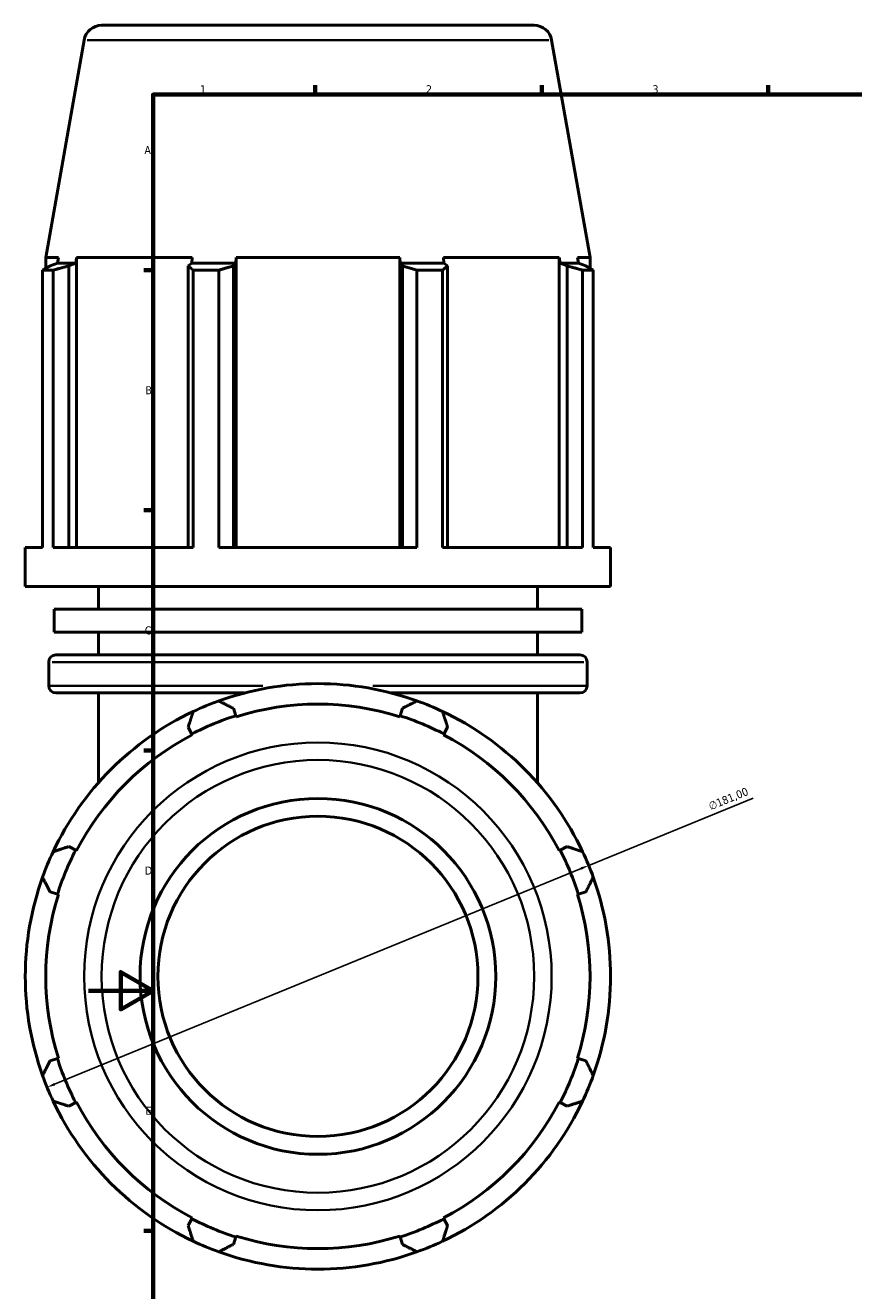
# Model space of a CAD drawing. Header units: millimetres. Extents: x -20 to 1216, y -71 to 1394.
# Tile 2 of 10: x -20 to 237, y 204 to 595. Entities that reach past the tile are written whole.
import ezdxf

# ---------------------------------------------------------------- set-up
doc = ezdxf.new("R2010")
doc.units = ezdxf.units.MM
for name, color, linetype, lineweight in [('Border (ISO)', 7, 'Continuous', 70), ('Dimension (ISO)', 7, 'Continuous', 25), ('Visible (ISO)', 7, 'Continuous', 50), ('Visible Narrow (ISO)', 7, 'Continuous', 35)]:
    doc.layers.add(name, color=color, linetype=linetype, lineweight=lineweight)
doc.styles.add('Note Text (ISO)', font='tahoma.ttf')
doc.dimstyles.new('Default (ISO)', dxfattribs={"dimtxt": 2.5, "dimasz": 2.5, "dimexe": 3.175, "dimexo": 0, "dimgap": 0.762, "dimtad": 1, "dimrnd": 1e-08, "dimzin": 0, "dimtxsty": 'Note Text (ISO)', "dimcen": 0.09, "dimdle": 10, "dimclrd": 256, "dimclre": 256, "dimclrt": 232, "dimazin": 0, "dimtfac": 1.40208, "dimtmove": 0, "dimatfit": 3, "dimfxl": 1, "dimtolj": 1, "dimtzin": 0, "dimlwd": -1, "dimlwe": -1, "dimarcsym": 0})

# ---------------------------------------------------------------- blocks, each defined once
blk = doc.blocks.new('Borders Default Border')
at = {"layer": 'Border (ISO)'}
for p, q in [((70.08, 574), (70.08, 576.9)), ((140.17, 574), (140.17, 576.9)), ((210.25, 574), (210.25, 576.9)), ((20, 519.75), (17.1, 519.75)), ((20, 445.5), (17.1, 445.5)), ((20, 371.25), (17.1, 371.25)), ((20, 222.75), (17.1, 222.75))]:
    blk.add_line(p, q, dxfattribs=at)
at = {"layer": 'Border (ISO)', "flags": 128}
for points in [[(20, 20), (20, 574), (821, 574), (821, 20), (20, 20)], [(0, 297), (20, 297), (10, 302.77), (10, 291.23), (20, 297)]]:
    blk.add_lwpolyline(points, dxfattribs=at)
at = {"layer": 'Border (ISO)', "color": 232, "true_color": 0xca0064, "char_height": 2.5, "attachment_point": 7, "style": 'Note Text (ISO)'}
for s, insert in [('1', (34.48, 574.4)), ('2', (104.37, 574.4)), ('3', (174.43, 574.35)), ('A', (17.29, 555.62)), ('B', (17.59, 481.37)), ('C', (17.43, 407.08)), ('D', (17.43, 332.88)), ('E', (17.64, 258.63))]:
    blk.add_mtext(s, dxfattribs=dict(at, insert=insert))
blk = doc.blocks.new('*D13')
at = {"layer": 'Defpoints', "color": 0, "transparency": 16777216}
for p in [(154.71, 335.72), (-12.79, 267.14)]:
    blk.add_point(p, dxfattribs=at)
at = {"layer": 'Dimension (ISO)', "transparency": 16777216}
for p, q in [((154.71, 335.72), (205.6, 356.56)), ((-10.48, 268.08), (152.4, 334.77))]:
    blk.add_line(p, q, dxfattribs=at)
blk.add_arc((70.96, 301.43), 90.5, 20.2567, 109.792, dxfattribs=at)
for points in [[(152.24, 335.16), (152.55, 334.39), (154.71, 335.72)], [(-10.64, 268.47), (-10.32, 267.7), (-12.79, 267.14)]]:
    blk.add_solid(points, dxfattribs=at)
at = {"layer": 'Dimension (ISO)', "color": 232, "true_color": 0xca0064, "transparency": 16777216, "insert": (191.49, 355.07), "char_height": 2.5, "attachment_point": 1, "rotation": 22.2668, "style": 'Note Text (ISO)'}
blk.add_mtext('\\A1;∅181,00', dxfattribs=at)

msp = doc.modelspace()

# ---------------------------------------------------------------- linework, layer by layer
at = {"layer": 'Visible (ISO)'}
for p, q in [((4.074, 595.427), (137.843, 595.427)), ((-1.343, 590.882), (-13.206, 523.601)), ((143.26, 590.882), (155.124, 523.601)), ((-9.311, 523.601), (-13.206, 523.601)), ((-13.206, 520.303), (-13.206, 523.601)), ((-9.592, 521.927), (-11.9, 521.047)), ((-9.311, 523.601), (-9.592, 521.927)), ((-3.958, 521.927), (-9.592, 521.927)), ((-6.105, 521.047), (-3.958, 521.927)), ((-6.105, 434.034), (-6.105, 521.047)), ((-3.958, 521.927), (-3.697, 523.601)), ((32.095, 523.601), (-3.697, 523.601)), ((-3.697, 434.034), (-3.697, 523.601)), ((31.959, 521.927), (30.842, 521.047)), ((30.842, 521.047), (30.842, 434.034)), ((32.095, 523.601), (31.959, 521.927)), ((45.561, 521.927), (31.959, 521.927)), ((44.833, 521.047), (45.561, 521.927)), ((44.833, 434.034), (44.833, 521.047)), ((45.561, 521.927), (45.65, 523.601)), ((96.267, 523.601), (45.65, 523.601)), ((45.65, 434.034), (45.65, 523.601)), ((96.267, 523.601), (96.356, 521.927)), ((96.267, 434.034), (96.267, 523.601)), ((96.356, 521.927), (97.084, 521.047)), ((109.958, 521.927), (96.356, 521.927)), ((97.084, 521.047), (97.084, 434.034)), ((145.614, 523.601), (109.822, 523.601)), ((109.958, 521.927), (109.822, 523.601)), ((111.075, 521.047), (109.958, 521.927)), ((111.075, 434.034), (111.075, 521.047)), ((145.614, 523.601), (145.876, 521.927)), ((145.614, 434.034), (145.614, 523.601)), ((145.876, 521.927), (148.022, 521.047)), ((151.51, 521.927), (145.876, 521.927)), ((148.022, 521.047), (148.022, 434.034)), ((151.51, 521.927), (151.228, 523.601)), ((155.124, 523.601), (151.228, 523.601)), ((153.817, 521.047), (151.51, 521.927)), ((155.124, 520.303), (155.124, 523.601)), ((-10.923, 519.729), (-14.195, 519.729)), ((-14.195, 434.034), (-14.195, 519.729)), ((-10.923, 519.729), (-10.923, 434.034)), ((40.315, 519.729), (32.414, 519.729)), ((32.414, 434.034), (32.414, 519.729)), ((40.315, 519.729), (40.315, 434.034)), ((109.503, 519.729), (101.602, 519.729)), ((101.602, 434.034), (101.602, 519.729)), ((109.503, 519.729), (109.503, 434.034)), ((152.84, 434.034), (152.84, 519.729)), ((156.113, 519.729), (152.84, 519.729)), ((156.113, 519.729), (156.113, 434.034)), ((-14.195, 434.034), (-19.541, 434.034)), ((-19.541, 421.967), (-19.541, 434.034)), ((32.414, 434.034), (-10.923, 434.034)), ((101.602, 434.034), (40.315, 434.034)), ((152.84, 434.034), (109.503, 434.034)), ((161.459, 434.034), (156.113, 434.034)), ((161.459, 421.967), (161.459, 434.034)), ((161.459, 421.967), (-19.541, 421.967)), ((3.084, 414.911), (3.084, 421.967)), ((138.834, 414.911), (138.834, 421.967)), ((152.553, 414.911), (-10.636, 414.911)), ((-10.636, 407.855), (-10.636, 414.911)), ((152.553, 407.855), (152.553, 414.911)), ((152.553, 407.855), (-10.636, 407.855)), ((3.084, 400.799), (3.084, 407.855)), ((138.834, 400.799), (138.834, 407.855)), ((-10.101, 400.799), (152.019, 400.799)), ((-12.301, 391.239), (-12.301, 398.599)), ((154.219, 391.239), (154.219, 398.599)), ((48.278, 389.039), (-10.101, 389.039)), ((3.084, 389.039), (3.084, 361.287)), ((152.019, 389.039), (93.639, 389.039)), ((138.834, 361.287), (138.834, 389.039)), ((45.561, 381.978), (44.833, 384.286)), ((97.084, 384.286), (96.356, 381.978)), ((45.65, 381.697), (45.561, 381.978)), ((96.356, 381.978), (96.267, 381.697)), ((30.842, 378.491), (31.959, 376.344)), ((31.959, 376.344), (32.095, 376.083)), ((109.822, 376.083), (109.958, 376.344)), ((109.958, 376.344), (111.075, 378.491)), ((-3.958, 340.427), (-6.105, 341.544)), ((-3.697, 340.29), (-3.958, 340.427)), ((145.876, 340.427), (145.614, 340.29)), ((148.022, 341.544), (145.876, 340.427)), ((-11.9, 327.553), (-9.592, 326.825)), ((-9.592, 326.825), (-9.311, 326.736)), ((151.228, 326.736), (151.51, 326.825)), ((151.51, 326.825), (153.817, 327.553)), ((-9.592, 276.03), (-11.9, 275.302)), ((-9.311, 276.118), (-9.592, 276.03)), ((151.51, 276.03), (151.228, 276.118)), ((153.817, 275.302), (151.51, 276.03)), ((-6.105, 261.311), (-3.958, 262.428)), ((-3.958, 262.428), (-3.697, 262.564)), ((145.614, 262.564), (145.876, 262.428)), ((145.876, 262.428), (148.022, 261.311)), ((31.959, 226.51), (30.842, 224.364)), ((32.095, 226.772), (31.959, 226.51)), ((109.958, 226.51), (109.822, 226.772)), ((111.075, 224.364), (109.958, 226.51)), ((44.833, 218.568), (45.561, 220.876)), ((45.561, 220.876), (45.65, 221.158)), ((96.267, 221.158), (96.356, 220.876)), ((96.356, 220.876), (97.084, 218.568))]:
    msp.add_line(p, q, dxfattribs=at)
for radius in [55, 49.5]:
    msp.add_circle((70.959, 301.427), radius, dxfattribs=at)
for centre, radius, start, end in [((4.074, 589.927), 5.5, 90, 170), ((137.843, 589.927), 5.5, 10, 90), ((-10.101, 398.599), 2.2, 90, 180), ((152.019, 398.599), 2.2, 0, 90), ((-10.101, 391.239), 2.2, 180, 270), ((70.959, 301.427), 90.5, 70.20802, 109.79198), ((152.019, 391.239), 2.2, 270, 0), ((70.959, 301.427), 90.5, 109.79198, 115.20802), ((70.959, 301.427), 84.165, 72.5, 107.5), ((70.959, 301.427), 90.5, 64.79198, 70.20802), ((70.959, 301.427), 90.5, 115.20802, 154.79198), ((70.959, 301.427), 84.46, 107.5, 117.5), ((70.959, 301.427), 84.46, 62.5, 72.5), ((70.959, 301.427), 90.5, 25.20802, 64.79198), ((70.959, 301.427), 84.165, 117.5, 152.5), ((70.959, 301.427), 84.165, 27.5, 62.5), ((70.959, 301.427), 84.46, 152.5, 162.5), ((70.959, 301.427), 84.46, 17.5, 27.5), ((70.959, 301.427), 90.5, 154.79198, 160.20802), ((70.959, 301.427), 90.5, 19.79198, 25.20802), ((70.959, 301.427), 90.5, 160.20802, 199.79198), ((70.959, 301.427), 90.5, 340.20802, 19.79198), ((70.959, 301.427), 84.165, 162.5, 197.5), ((70.959, 301.427), 84.165, 342.5, 17.5), ((70.959, 301.427), 84.46, 197.5, 207.5), ((70.959, 301.427), 84.46, 332.5, 342.5), ((70.959, 301.427), 90.5, 199.79198, 205.20802), ((70.959, 301.427), 90.5, 334.79198, 340.20802), ((70.959, 301.427), 90.5, 205.20802, 244.79198), ((70.959, 301.427), 84.165, 207.5, 242.5), ((70.959, 301.427), 90.5, 295.20802, 334.79198), ((70.959, 301.427), 84.165, 297.5, 332.5), ((70.959, 301.427), 84.46, 242.5, 252.5), ((70.959, 301.427), 84.46, 287.5, 297.5), ((70.959, 301.427), 90.5, 244.79198, 250.20802), ((70.959, 301.427), 84.165, 252.5, 287.5), ((70.959, 301.427), 90.5, 289.79198, 295.20802), ((70.959, 301.427), 90.5, 250.20802, 289.79198)]:
    msp.add_arc(centre, radius, start, end, dxfattribs=at)
for points, weights in [([(-14.195, 519.729), (-13.025, 520.414), (-11.9, 521.047)], [1, 1.00070133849, 1.00058569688]), ([(-6.105, 521.047), (-8.465, 520.414), (-10.923, 519.729)], [1.00058569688, 1.00070133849, 1]), ([(32.414, 519.729), (31.612, 520.414), (30.842, 521.047)], [1, 1.00070133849, 1.00058569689]), ([(44.833, 521.047), (42.62, 520.414), (40.315, 519.729)], [1.00058569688, 1.00070133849, 1]), ([(101.602, 519.729), (99.297, 520.414), (97.084, 521.047)], [1, 1.00070133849, 1.00058569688]), ([(111.075, 521.047), (110.305, 520.414), (109.503, 519.729)], [1.00058569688, 1.00070133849, 1]), ([(152.84, 519.729), (150.382, 520.414), (148.022, 521.047)], [1, 1.00070133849, 1.00058569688]), ([(153.817, 521.047), (154.942, 520.414), (156.113, 519.729)], [1.00058569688, 1.00070133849, 1]), ([(40.315, 386.581), (42.62, 385.41), (44.833, 384.286)], [1, 1.00070133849, 1.00058569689]), ([(97.084, 384.286), (99.297, 385.41), (101.602, 386.581)], [1.00058569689, 1.0007013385, 1]), ([(30.842, 378.491), (31.612, 380.851), (32.414, 383.309)], [1.00058569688, 1.00070133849, 1]), ([(109.503, 383.309), (110.305, 380.851), (111.075, 378.491)], [1, 1.00070133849, 1.00058569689]), ([(-10.923, 339.972), (-8.465, 340.774), (-6.105, 341.544)], [1, 1.00070133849, 1.00058569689]), ([(148.022, 341.544), (150.382, 340.774), (152.84, 339.972)], [1.00058569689, 1.0007013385, 1]), ([(-11.9, 327.553), (-13.025, 329.766), (-14.195, 332.071)], [1.00058569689, 1.00070133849, 1]), ([(156.113, 332.071), (154.942, 329.766), (153.817, 327.553)], [1, 1.0007013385, 1.00058569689]), ([(-14.195, 270.784), (-13.025, 273.089), (-11.9, 275.302)], [1, 1.00070133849, 1.00058569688]), ([(153.817, 275.302), (154.942, 273.089), (156.113, 270.784)], [1.00058569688, 1.00070133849, 1]), ([(-6.105, 261.311), (-8.465, 262.081), (-10.923, 262.883)], [1.00058569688, 1.00070133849, 1]), ([(152.84, 262.883), (150.382, 262.081), (148.022, 261.311)], [1, 1.00070133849, 1.00058569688]), ([(32.414, 219.546), (31.612, 222.004), (30.842, 224.364)], [1, 1.00070133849, 1.00058569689]), ([(111.075, 224.364), (110.305, 222.004), (109.503, 219.546)], [1.00058569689, 1.00070133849, 1]), ([(44.833, 218.568), (42.62, 217.444), (40.315, 216.273)], [1.00058569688, 1.00070133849, 1]), ([(101.602, 216.273), (99.297, 217.444), (97.084, 218.568)], [1, 1.00070133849, 1.00058569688])]:
    msp.add_rational_spline(points, weights, degree=2, dxfattribs=at)
at = {"layer": 'Visible Narrow (ISO)'}
for p, q in [((142.37, 590.882), (-0.453, 590.882)), ((153.193, 398.599), (-11.276, 398.599)), ((-12.087, 391.239), (53.927, 391.239)), ((87.99, 391.239), (154.004, 391.239))]:
    msp.add_line(p, q, dxfattribs=at)
for radius in [72.301, 66.885]:
    msp.add_circle((70.959, 301.427), radius, dxfattribs=at)

# ---------------------------------------------------------------- block references
msp.add_blockref('Borders Default Border', (0, 0))

# ---------------------------------------------------------------- dimensions: what is measured, and where the dimension line sits
at = {"layer": 'Dimension (ISO)'}
dim = msp.add_diameter_dim_2p(p1=(-12.793, 267.135), p2=(154.71, 335.72), dimstyle='Default (ISO)', override={"dimdec": 2, "dimlfac": 1, "dimtp": 0, "dimtm": 0, "dimtdec": 2, "dimatfit": 2}, dxfattribs=at)
dim.commit()
dim.dimension.update_dxf_attribs({"geometry": '*D13', "text_midpoint": (198.947, 353.833), "dimtype": 163})

doc.saveas('drawing.dxf')
